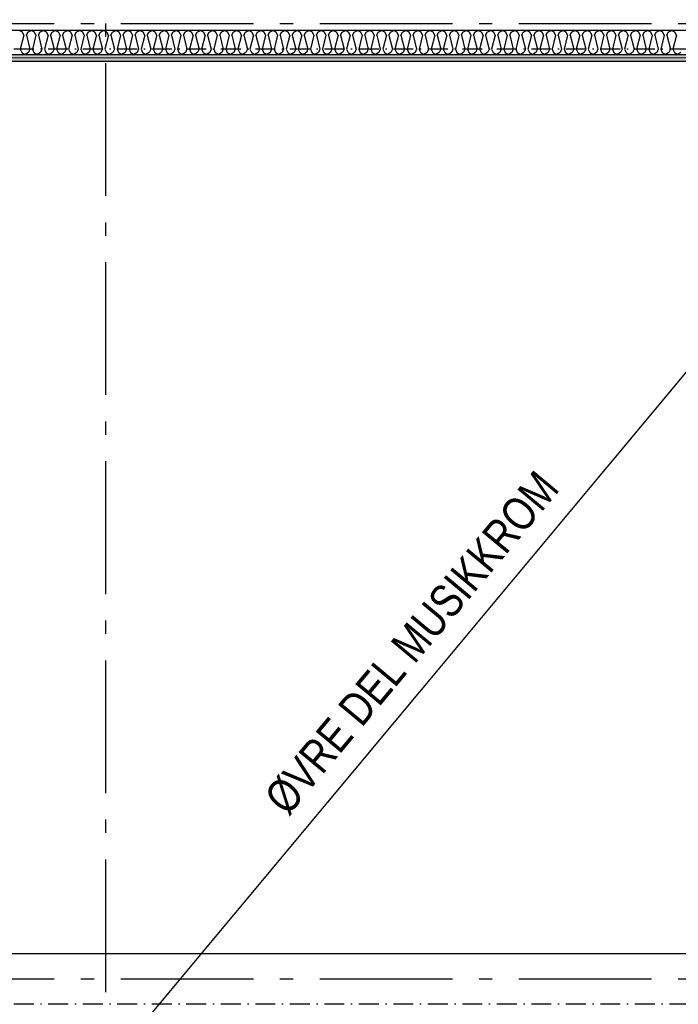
# Model space of a CAD drawing. Header units: millimetres. Extents: x -117798 to 93698, y -182207 to 252400.
# Tile 120 of 222: x -75391 to -72910, y -22312 to -18601. Entities that reach past the tile are written whole.
import ezdxf
from ezdxf.enums import TextEntityAlignment as Align

# ---------------------------------------------------------------- set-up
doc = ezdxf.new("R2010")
doc.units = ezdxf.units.MM
doc.header["$LTSCALE"] = 0.5
doc.header["$MEASUREMENT"] = 0
for name, pattern in [('Akselinje', [1500, 1000, -200, 100, -200]), ('Over snittplan', [260, 150, -50, 10, -50]), ('PLINE', [0])]:
    doc.linetypes.add(name, pattern=pattern)
for name, color, linetype in [('223- Bjelker', 7, 'Continuous'), ('242- Ikke-bærende innervegger (Skravur)(Nye konstruksjoner)', 7, 'Continuous'), ('242- Ikke-bærende innervegger(Nye konstruksjoner)', 7, 'Continuous'), ('256- Faste himlinger og overflatebehandling(Nye konstruksjoner)', 7, 'Continuous'), ('82-- Modullinjer', 7, 'Continuous'), ('BYGG', 7, 'Continuous')]:
    doc.layers.add(name, color=color, linetype=linetype)
doc.layers.add('236- Innvendig kledning og overflate(Nye konstruksjoner)', color=7, linetype='Continuous', lineweight=0)
doc.styles.add('GENERATED_STYLE_4', font='arial.ttf')
doc.styles.add('GENERATED_STYLE_6', font='arial.ttf', dxfattribs={"width": 0.8})
pattern_1 = [(0, (0, 0), (0, 86.60254), [0, -50]), (0, (25, 43.3), (0, 86.60254), [0, -50])]

# ---------------------------------------------------------------- blocks, each defined once
blk = doc.blocks.new('*X48')
at = {"layer": '242- Ikke-bærende innervegger (Skravur)(Nye konstruksjoner)', "linetype": 'PLINE'}
for p, q in [((-75380.9, -18647.8), (-75393.4, -18641.9)), ((-75375.4, -18660), (-75388.6, -18712.8)), ((-75375.4, -18660), (-75380.9, -18647.8)), ((-75365.8, -18660), (-75360.3, -18647.8)), ((-75365.8, -18660), (-75352.6, -18712.8)), ((-75360.3, -18647.8), (-75347.8, -18641.9)), ((-75335.4, -18647.8), (-75347.8, -18641.9)), ((-75329.8, -18660), (-75343, -18712.8)), ((-75329.8, -18660), (-75335.4, -18647.8)), ((-75320.3, -18660), (-75314.7, -18647.8)), ((-75320.3, -18660), (-75307.1, -18712.8)), ((-75314.7, -18647.8), (-75302.3, -18641.9)), ((-75289.9, -18647.8), (-75302.3, -18641.9)), ((-75284.3, -18660), (-75297.5, -18712.8)), ((-75284.3, -18660), (-75289.9, -18647.8)), ((-75274.7, -18660), (-75269.2, -18647.8)), ((-75274.7, -18660), (-75261.6, -18712.8)), ((-75269.2, -18647.8), (-75256.8, -18641.9)), ((-75244.3, -18647.8), (-75256.8, -18641.9)), ((-75238.8, -18660), (-75252, -18712.8)), ((-75238.8, -18660), (-75244.3, -18647.8)), ((-75229.2, -18660), (-75223.7, -18647.8)), ((-75229.2, -18660), (-75216, -18712.8)), ((-75223.7, -18647.8), (-75211.2, -18641.9)), ((-75198.8, -18647.8), (-75211.2, -18641.9)), ((-75193.3, -18660), (-75206.5, -18712.8)), ((-75193.3, -18660), (-75198.8, -18647.8)), ((-75183.7, -18660), (-75178.1, -18647.8)), ((-75183.7, -18660), (-75170.5, -18712.8)), ((-75178.1, -18647.8), (-75165.7, -18641.9)), ((-75153.3, -18647.8), (-75165.7, -18641.9)), ((-75147.7, -18660), (-75160.9, -18712.8)), ((-75147.7, -18660), (-75153.3, -18647.8)), ((-75138.2, -18660), (-75132.6, -18647.8)), ((-75138.2, -18660), (-75125, -18712.8)), ((-75132.6, -18647.8), (-75120.2, -18641.9)), ((-75107.8, -18647.8), (-75120.2, -18641.9)), ((-75102.2, -18660), (-75115.4, -18712.8)), ((-75102.2, -18660), (-75107.8, -18647.8)), ((-75092.6, -18660), (-75087.1, -18647.8)), ((-75092.6, -18660), (-75079.4, -18712.8)), ((-75087.1, -18647.8), (-75074.7, -18641.9)), ((-75062.2, -18647.8), (-75074.7, -18641.9)), ((-75056.7, -18660), (-75069.9, -18712.8)), ((-75056.7, -18660), (-75062.2, -18647.8)), ((-75047.1, -18660), (-75041.6, -18647.8)), ((-75047.1, -18660), (-75033.9, -18712.8)), ((-75041.6, -18647.8), (-75029.1, -18641.9)), ((-75016.7, -18647.8), (-75029.1, -18641.9)), ((-75011.2, -18660), (-75024.3, -18712.8)), ((-75011.2, -18660), (-75016.7, -18647.8)), ((-75001.6, -18660), (-74996, -18647.8)), ((-75001.6, -18660), (-74988.4, -18712.8)), ((-74996, -18647.8), (-74983.6, -18641.9)), ((-74971.2, -18647.8), (-74983.6, -18641.9)), ((-74965.6, -18660), (-74978.8, -18712.8)), ((-74965.6, -18660), (-74971.2, -18647.8)), ((-74956.1, -18660), (-74950.5, -18647.8)), ((-74956.1, -18660), (-74942.9, -18712.8)), ((-74950.5, -18647.8), (-74938.1, -18641.9)), ((-74925.6, -18647.8), (-74938.1, -18641.9)), ((-74920.1, -18660), (-74933.3, -18712.8)), ((-74920.1, -18660), (-74925.6, -18647.8)), ((-74910.5, -18660), (-74905, -18647.8)), ((-74910.5, -18660), (-74897.3, -18712.8)), ((-74905, -18647.8), (-74892.5, -18641.9)), ((-74880.1, -18647.8), (-74892.5, -18641.9)), ((-74874.6, -18660), (-74887.8, -18712.8)), ((-74874.6, -18660), (-74880.1, -18647.8)), ((-74865, -18660), (-74859.5, -18647.8)), ((-74865, -18660), (-74851.8, -18712.8)), ((-74859.5, -18647.8), (-74847, -18641.9)), ((-74834.6, -18647.8), (-74847, -18641.9)), ((-74829, -18660), (-74842.2, -18712.8)), ((-74829, -18660), (-74834.6, -18647.8)), ((-74819.5, -18660), (-74813.9, -18647.8)), ((-74819.5, -18660), (-74806.3, -18712.8)), ((-74813.9, -18647.8), (-74801.5, -18641.9)), ((-74789.1, -18647.8), (-74801.5, -18641.9)), ((-74783.5, -18660), (-74796.7, -18712.8)), ((-74783.5, -18660), (-74789.1, -18647.8)), ((-74773.9, -18660), (-74768.4, -18647.8)), ((-74773.9, -18660), (-74760.8, -18712.8)), ((-74768.4, -18647.8), (-74756, -18641.9)), ((-74743.5, -18647.8), (-74756, -18641.9)), ((-74738, -18660), (-74751.2, -18712.8)), ((-74738, -18660), (-74743.5, -18647.8)), ((-74728.4, -18660), (-74722.9, -18647.8)), ((-74728.4, -18660), (-74715.2, -18712.8)), ((-74722.9, -18647.8), (-74710.4, -18641.9)), ((-74698, -18647.8), (-74710.4, -18641.9)), ((-74692.5, -18660), (-74705.7, -18712.8)), ((-74692.5, -18660), (-74698, -18647.8)), ((-74682.9, -18660), (-74677.3, -18647.8)), ((-74682.9, -18660), (-74669.7, -18712.8)), ((-74677.3, -18647.8), (-74664.9, -18641.9)), ((-74652.5, -18647.8), (-74664.9, -18641.9)), ((-74646.9, -18660), (-74660.1, -18712.8)), ((-74646.9, -18660), (-74652.5, -18647.8)), ((-74637.4, -18660), (-74631.8, -18647.8)), ((-74637.4, -18660), (-74624.2, -18712.8)), ((-74631.8, -18647.8), (-74619.4, -18641.9)), ((-74607, -18647.8), (-74619.4, -18641.9)), ((-74601.4, -18660), (-74614.6, -18712.8)), ((-74601.4, -18660), (-74607, -18647.8)), ((-74591.8, -18660), (-74586.3, -18647.8)), ((-74591.8, -18660), (-74578.6, -18712.8)), ((-74586.3, -18647.8), (-74573.9, -18641.9)), ((-74561.4, -18647.8), (-74573.9, -18641.9)), ((-74555.9, -18660), (-74569.1, -18712.8)), ((-74555.9, -18660), (-74561.4, -18647.8)), ((-74546.3, -18660), (-74540.8, -18647.8)), ((-74546.3, -18660), (-74533.1, -18712.8)), ((-74540.8, -18647.8), (-74528.3, -18641.9)), ((-74515.9, -18647.8), (-74528.3, -18641.9)), ((-74510.3, -18660), (-74523.5, -18712.8)), ((-74510.3, -18660), (-74515.9, -18647.8)), ((-74500.8, -18660), (-74495.2, -18647.8)), ((-74500.8, -18660), (-74487.6, -18712.8)), ((-74495.2, -18647.8), (-74482.8, -18641.9)), ((-74470.4, -18647.8), (-74482.8, -18641.9)), ((-74464.8, -18660), (-74478, -18712.8)), ((-74464.8, -18660), (-74470.4, -18647.8)), ((-74455.3, -18660), (-74449.7, -18647.8)), ((-74455.3, -18660), (-74442.1, -18712.8)), ((-74449.7, -18647.8), (-74437.3, -18641.9)), ((-74424.8, -18647.8), (-74437.3, -18641.9)), ((-74419.3, -18660), (-74432.5, -18712.8)), ((-74419.3, -18660), (-74424.8, -18647.8)), ((-74409.7, -18660), (-74404.2, -18647.8)), ((-74409.7, -18660), (-74396.5, -18712.8)), ((-74404.2, -18647.8), (-74391.7, -18641.9)), ((-74379.3, -18647.8), (-74391.7, -18641.9)), ((-74373.8, -18660), (-74387, -18712.8)), ((-74373.8, -18660), (-74379.3, -18647.8)), ((-74364.2, -18660), (-74358.7, -18647.8)), ((-74364.2, -18660), (-74351, -18712.8)), ((-74358.7, -18647.8), (-74346.2, -18641.9)), ((-74333.8, -18647.8), (-74346.2, -18641.9)), ((-74328.2, -18660), (-74341.4, -18712.8)), ((-74328.2, -18660), (-74333.8, -18647.8)), ((-74318.7, -18660), (-74313.1, -18647.8)), ((-74318.7, -18660), (-74305.5, -18712.8)), ((-74313.1, -18647.8), (-74300.7, -18641.9)), ((-74288.3, -18647.8), (-74300.7, -18641.9)), ((-74282.7, -18660), (-74295.9, -18712.8)), ((-74282.7, -18660), (-74288.3, -18647.8)), ((-74273.1, -18660), (-74267.6, -18647.8)), ((-74273.1, -18660), (-74259.9, -18712.8)), ((-74267.6, -18647.8), (-74255.2, -18641.9)), ((-74242.7, -18647.8), (-74255.2, -18641.9)), ((-74237.2, -18660), (-74250.4, -18712.8)), ((-74237.2, -18660), (-74242.7, -18647.8)), ((-74227.6, -18660), (-74222.1, -18647.8)), ((-74227.6, -18660), (-74214.4, -18712.8)), ((-74222.1, -18647.8), (-74209.6, -18641.9)), ((-74197.2, -18647.8), (-74209.6, -18641.9)), ((-74191.7, -18660), (-74204.9, -18712.8)), ((-74191.7, -18660), (-74197.2, -18647.8)), ((-74182.1, -18660), (-74176.5, -18647.8)), ((-74182.1, -18660), (-74168.9, -18712.8)), ((-74176.5, -18647.8), (-74164.1, -18641.9)), ((-74151.7, -18647.8), (-74164.1, -18641.9)), ((-74146.1, -18660), (-74159.3, -18712.8)), ((-74146.1, -18660), (-74151.7, -18647.8)), ((-74136.6, -18660), (-74131, -18647.8)), ((-74136.6, -18660), (-74123.4, -18712.8)), ((-74131, -18647.8), (-74118.6, -18641.9)), ((-74106.2, -18647.8), (-74118.6, -18641.9)), ((-74100.6, -18660), (-74113.8, -18712.8)), ((-74100.6, -18660), (-74106.2, -18647.8)), ((-74091, -18660), (-74085.5, -18647.8)), ((-74091, -18660), (-74077.8, -18712.8)), ((-74085.5, -18647.8), (-74073.1, -18641.9)), ((-74060.6, -18647.8), (-74073.1, -18641.9)), ((-74055.1, -18660), (-74068.3, -18712.8)), ((-74055.1, -18660), (-74060.6, -18647.8)), ((-74045.5, -18660), (-74040, -18647.8)), ((-74045.5, -18660), (-74032.3, -18712.8)), ((-74040, -18647.8), (-74027.5, -18641.9)), ((-74015.1, -18647.8), (-74027.5, -18641.9)), ((-74009.5, -18660), (-74022.7, -18712.8)), ((-74009.5, -18660), (-74015.1, -18647.8)), ((-74000, -18660), (-73994.4, -18647.8)), ((-74000, -18660), (-73986.8, -18712.8)), ((-73994.4, -18647.8), (-73982, -18641.9)), ((-73969.6, -18647.8), (-73982, -18641.9)), ((-73964, -18660), (-73977.2, -18712.8)), ((-73964, -18660), (-73969.6, -18647.8)), ((-73954.5, -18660), (-73948.9, -18647.8)), ((-73954.5, -18660), (-73941.3, -18712.8)), ((-73948.9, -18647.8), (-73936.5, -18641.9)), ((-73924, -18647.8), (-73936.5, -18641.9)), ((-73918.5, -18660), (-73931.7, -18712.8)), ((-73918.5, -18660), (-73924, -18647.8)), ((-73908.9, -18660), (-73903.4, -18647.8)), ((-73908.9, -18660), (-73895.7, -18712.8)), ((-73903.4, -18647.8), (-73890.9, -18641.9)), ((-73878.5, -18647.8), (-73890.9, -18641.9)), ((-73873, -18660), (-73886.2, -18712.8)), ((-73873, -18660), (-73878.5, -18647.8)), ((-73863.4, -18660), (-73857.9, -18647.8)), ((-73863.4, -18660), (-73850.2, -18712.8)), ((-73857.9, -18647.8), (-73845.4, -18641.9)), ((-73833, -18647.8), (-73845.4, -18641.9)), ((-73827.4, -18660), (-73840.6, -18712.8)), ((-73827.4, -18660), (-73833, -18647.8)), ((-73817.9, -18660), (-73812.3, -18647.8)), ((-73817.9, -18660), (-73804.7, -18712.8)), ((-73812.3, -18647.8), (-73799.9, -18641.9)), ((-73787.5, -18647.8), (-73799.9, -18641.9)), ((-73781.9, -18660), (-73795.1, -18712.8)), ((-73781.9, -18660), (-73787.5, -18647.8)), ((-73772.3, -18660), (-73766.8, -18647.8)), ((-73772.3, -18660), (-73759.1, -18712.8)), ((-73766.8, -18647.8), (-73754.4, -18641.9)), ((-73741.9, -18647.8), (-73754.4, -18641.9)), ((-73736.4, -18660), (-73749.6, -18712.8)), ((-73736.4, -18660), (-73741.9, -18647.8)), ((-73726.8, -18660), (-73721.3, -18647.8)), ((-73726.8, -18660), (-73713.6, -18712.8)), ((-73721.3, -18647.8), (-73708.8, -18641.9)), ((-73696.4, -18647.8), (-73708.8, -18641.9)), ((-73690.9, -18660), (-73704.1, -18712.8)), ((-73690.9, -18660), (-73696.4, -18647.8)), ((-73681.3, -18660), (-73675.7, -18647.8)), ((-73681.3, -18660), (-73668.1, -18712.8)), ((-73675.7, -18647.8), (-73663.3, -18641.9)), ((-73650.9, -18647.8), (-73663.3, -18641.9)), ((-73645.3, -18660), (-73658.5, -18712.8)), ((-73645.3, -18660), (-73650.9, -18647.8)), ((-73635.8, -18660), (-73630.2, -18647.8)), ((-73635.8, -18660), (-73622.6, -18712.8)), ((-73630.2, -18647.8), (-73617.8, -18641.9)), ((-73605.3, -18647.8), (-73617.8, -18641.9)), ((-73599.8, -18660), (-73613, -18712.8)), ((-73599.8, -18660), (-73605.3, -18647.8)), ((-73590.2, -18660), (-73584.7, -18647.8)), ((-73590.2, -18660), (-73577, -18712.8)), ((-73584.7, -18647.8), (-73572.3, -18641.9)), ((-73559.8, -18647.8), (-73572.3, -18641.9)), ((-73554.3, -18660), (-73567.5, -18712.8)), ((-73554.3, -18660), (-73559.8, -18647.8)), ((-73544.7, -18660), (-73539.2, -18647.8)), ((-73544.7, -18660), (-73531.5, -18712.8)), ((-73539.2, -18647.8), (-73526.7, -18641.9)), ((-73514.3, -18647.8), (-73526.7, -18641.9)), ((-73508.7, -18660), (-73521.9, -18712.8)), ((-73508.7, -18660), (-73514.3, -18647.8)), ((-73499.2, -18660), (-73493.6, -18647.8)), ((-73499.2, -18660), (-73486, -18712.8)), ((-73493.6, -18647.8), (-73481.2, -18641.9)), ((-73468.8, -18647.8), (-73481.2, -18641.9)), ((-73463.2, -18660), (-73476.4, -18712.8)), ((-73463.2, -18660), (-73468.8, -18647.8)), ((-73453.7, -18660), (-73448.1, -18647.8)), ((-73453.7, -18660), (-73440.5, -18712.8)), ((-73448.1, -18647.8), (-73435.7, -18641.9)), ((-73423.2, -18647.8), (-73435.7, -18641.9)), ((-73417.7, -18660), (-73430.9, -18712.8)), ((-73417.7, -18660), (-73423.2, -18647.8)), ((-73408.1, -18660), (-73402.6, -18647.8)), ((-73408.1, -18660), (-73394.9, -18712.8)), ((-73402.6, -18647.8), (-73390.1, -18641.9)), ((-73377.7, -18647.8), (-73390.1, -18641.9)), ((-73372.2, -18660), (-73385.4, -18712.8)), ((-73372.2, -18660), (-73377.7, -18647.8)), ((-73362.6, -18660), (-73357.1, -18647.8)), ((-73362.6, -18660), (-73349.4, -18712.8)), ((-73357.1, -18647.8), (-73344.6, -18641.9)), ((-73332.2, -18647.8), (-73344.6, -18641.9)), ((-73326.6, -18660), (-73339.8, -18712.8)), ((-73326.6, -18660), (-73332.2, -18647.8)), ((-73317.1, -18660), (-73311.5, -18647.8)), ((-73317.1, -18660), (-73303.9, -18712.8)), ((-73311.5, -18647.8), (-73299.1, -18641.9)), ((-73286.7, -18647.8), (-73299.1, -18641.9)), ((-73281.1, -18660), (-73294.3, -18712.8)), ((-73281.1, -18660), (-73286.7, -18647.8)), ((-73271.5, -18660), (-73266, -18647.8)), ((-73271.5, -18660), (-73258.3, -18712.8)), ((-73266, -18647.8), (-73253.6, -18641.9)), ((-73241.1, -18647.8), (-73253.6, -18641.9)), ((-73235.6, -18660), (-73248.8, -18712.8)), ((-73235.6, -18660), (-73241.1, -18647.8)), ((-73226, -18660), (-73220.5, -18647.8)), ((-73226, -18660), (-73212.8, -18712.8)), ((-73220.5, -18647.8), (-73208, -18641.9)), ((-73195.6, -18647.8), (-73208, -18641.9)), ((-73190.1, -18660), (-73203.3, -18712.8)), ((-73190.1, -18660), (-73195.6, -18647.8)), ((-73180.5, -18660), (-73174.9, -18647.8)), ((-73180.5, -18660), (-73167.3, -18712.8)), ((-73174.9, -18647.8), (-73162.5, -18641.9)), ((-73150.1, -18647.8), (-73162.5, -18641.9)), ((-73144.5, -18660), (-73157.7, -18712.8)), ((-73144.5, -18660), (-73150.1, -18647.8)), ((-73135, -18660), (-73129.4, -18647.8)), ((-73135, -18660), (-73121.8, -18712.8)), ((-73129.4, -18647.8), (-73117, -18641.9)), ((-73104.5, -18647.8), (-73117, -18641.9)), ((-73099, -18660), (-73112.2, -18712.8)), ((-73099, -18660), (-73104.5, -18647.8)), ((-73089.4, -18660), (-73083.9, -18647.8)), ((-73089.4, -18660), (-73076.2, -18712.8)), ((-73083.9, -18647.8), (-73071.5, -18641.9)), ((-73059, -18647.8), (-73071.5, -18641.9)), ((-73053.5, -18660), (-73066.7, -18712.8)), ((-73053.5, -18660), (-73059, -18647.8)), ((-73043.9, -18660), (-73038.4, -18647.8)), ((-73043.9, -18660), (-73030.7, -18712.8)), ((-73038.4, -18647.8), (-73025.9, -18641.9)), ((-73013.5, -18647.8), (-73025.9, -18641.9)), ((-73007.9, -18660), (-73021.1, -18712.8)), ((-73007.9, -18660), (-73013.5, -18647.8)), ((-72998.4, -18660), (-72992.8, -18647.8)), ((-72998.4, -18660), (-72985.2, -18712.8)), ((-72992.8, -18647.8), (-72980.4, -18641.9)), ((-72968, -18647.8), (-72980.4, -18641.9)), ((-72962.4, -18660), (-72975.6, -18712.8)), ((-72962.4, -18660), (-72968, -18647.8)), ((-72952.9, -18660), (-72947.3, -18647.8)), ((-72952.9, -18660), (-72939.7, -18712.8)), ((-72947.3, -18647.8), (-72934.9, -18641.9)), ((-72922.4, -18647.8), (-72934.9, -18641.9)), ((-72916.9, -18660), (-72930.1, -18712.8)), ((-72916.9, -18660), (-72922.4, -18647.8)), ((-75388.6, -18712.8), (-75383, -18725)), ((-75383, -18725), (-75370.6, -18731.9)), ((-75358.2, -18725), (-75370.6, -18731.9)), ((-75352.6, -18712.8), (-75358.2, -18725)), ((-75343, -18712.8), (-75337.5, -18725)), ((-75337.5, -18725), (-75325.1, -18731.9)), ((-75312.6, -18725), (-75325.1, -18731.9)), ((-75307.1, -18712.8), (-75312.6, -18725)), ((-75297.5, -18712.8), (-75292, -18725)), ((-75292, -18725), (-75279.5, -18731.9)), ((-75267.1, -18725), (-75279.5, -18731.9)), ((-75261.6, -18712.8), (-75267.1, -18725)), ((-75252, -18712.8), (-75246.4, -18725)), ((-75246.4, -18725), (-75234, -18731.9)), ((-75221.6, -18725), (-75234, -18731.9)), ((-75216, -18712.8), (-75221.6, -18725)), ((-75206.5, -18712.8), (-75200.9, -18725)), ((-75200.9, -18725), (-75188.5, -18731.9)), ((-75176, -18725), (-75188.5, -18731.9)), ((-75170.5, -18712.8), (-75176, -18725)), ((-75160.9, -18712.8), (-75155.4, -18725)), ((-75155.4, -18725), (-75143, -18731.9)), ((-75130.5, -18725), (-75143, -18731.9)), ((-75125, -18712.8), (-75130.5, -18725)), ((-75115.4, -18712.8), (-75109.9, -18725)), ((-75109.9, -18725), (-75097.4, -18731.9)), ((-75085, -18725), (-75097.4, -18731.9)), ((-75079.4, -18712.8), (-75085, -18725)), ((-75069.9, -18712.8), (-75064.3, -18725)), ((-75064.3, -18725), (-75051.9, -18731.9)), ((-75039.5, -18725), (-75051.9, -18731.9)), ((-75033.9, -18712.8), (-75039.5, -18725)), ((-75024.3, -18712.8), (-75018.8, -18725)), ((-75018.8, -18725), (-75006.4, -18731.9)), ((-74993.9, -18725), (-75006.4, -18731.9)), ((-74988.4, -18712.8), (-74993.9, -18725)), ((-74978.8, -18712.8), (-74973.3, -18725)), ((-74973.3, -18725), (-74960.8, -18731.9)), ((-74948.4, -18725), (-74960.8, -18731.9)), ((-74942.9, -18712.8), (-74948.4, -18725)), ((-74933.3, -18712.8), (-74927.7, -18725)), ((-74927.7, -18725), (-74915.3, -18731.9)), ((-74902.9, -18725), (-74915.3, -18731.9)), ((-74897.3, -18712.8), (-74902.9, -18725)), ((-74887.8, -18712.8), (-74882.2, -18725)), ((-74882.2, -18725), (-74869.8, -18731.9)), ((-74857.4, -18725), (-74869.8, -18731.9)), ((-74851.8, -18712.8), (-74857.4, -18725)), ((-74842.2, -18712.8), (-74836.7, -18725)), ((-74836.7, -18725), (-74824.3, -18731.9)), ((-74811.8, -18725), (-74824.3, -18731.9)), ((-74806.3, -18712.8), (-74811.8, -18725)), ((-74796.7, -18712.8), (-74791.2, -18725)), ((-74791.2, -18725), (-74778.7, -18731.9)), ((-74766.3, -18725), (-74778.7, -18731.9)), ((-74760.8, -18712.8), (-74766.3, -18725)), ((-74751.2, -18712.8), (-74745.6, -18725)), ((-74745.6, -18725), (-74733.2, -18731.9)), ((-74720.8, -18725), (-74733.2, -18731.9)), ((-74715.2, -18712.8), (-74720.8, -18725)), ((-74705.7, -18712.8), (-74700.1, -18725)), ((-74700.1, -18725), (-74687.7, -18731.9)), ((-74675.2, -18725), (-74687.7, -18731.9)), ((-74669.7, -18712.8), (-74675.2, -18725)), ((-74660.1, -18712.8), (-74654.6, -18725)), ((-74654.6, -18725), (-74642.1, -18731.9)), ((-74629.7, -18725), (-74642.1, -18731.9)), ((-74624.2, -18712.8), (-74629.7, -18725)), ((-74614.6, -18712.8), (-74609.1, -18725)), ((-74609.1, -18725), (-74596.6, -18731.9)), ((-74584.2, -18725), (-74596.6, -18731.9)), ((-74578.6, -18712.8), (-74584.2, -18725)), ((-74569.1, -18712.8), (-74563.5, -18725)), ((-74563.5, -18725), (-74551.1, -18731.9)), ((-74538.7, -18725), (-74551.1, -18731.9)), ((-74533.1, -18712.8), (-74538.7, -18725)), ((-74523.5, -18712.8), (-74518, -18725)), ((-74518, -18725), (-74505.6, -18731.9)), ((-74493.1, -18725), (-74505.6, -18731.9)), ((-74487.6, -18712.8), (-74493.1, -18725)), ((-74478, -18712.8), (-74472.5, -18725)), ((-74472.5, -18725), (-74460, -18731.9)), ((-74447.6, -18725), (-74460, -18731.9)), ((-74442.1, -18712.8), (-74447.6, -18725)), ((-74432.5, -18712.8), (-74426.9, -18725)), ((-74426.9, -18725), (-74414.5, -18731.9)), ((-74402.1, -18725), (-74414.5, -18731.9)), ((-74396.5, -18712.8), (-74402.1, -18725)), ((-74387, -18712.8), (-74381.4, -18725)), ((-74381.4, -18725), (-74369, -18731.9)), ((-74356.6, -18725), (-74369, -18731.9)), ((-74351, -18712.8), (-74356.6, -18725)), ((-74341.4, -18712.8), (-74335.9, -18725)), ((-74335.9, -18725), (-74323.5, -18731.9)), ((-74311, -18725), (-74323.5, -18731.9)), ((-74305.5, -18712.8), (-74311, -18725)), ((-74295.9, -18712.8), (-74290.4, -18725)), ((-74290.4, -18725), (-74277.9, -18731.9)), ((-74265.5, -18725), (-74277.9, -18731.9)), ((-74259.9, -18712.8), (-74265.5, -18725)), ((-74250.4, -18712.8), (-74244.8, -18725)), ((-74244.8, -18725), (-74232.4, -18731.9)), ((-74220, -18725), (-74232.4, -18731.9)), ((-74214.4, -18712.8), (-74220, -18725)), ((-74204.9, -18712.8), (-74199.3, -18725)), ((-74199.3, -18725), (-74186.9, -18731.9)), ((-74174.4, -18725), (-74186.9, -18731.9)), ((-74168.9, -18712.8), (-74174.4, -18725)), ((-74159.3, -18712.8), (-74153.8, -18725)), ((-74153.8, -18725), (-74141.3, -18731.9)), ((-74128.9, -18725), (-74141.3, -18731.9)), ((-74123.4, -18712.8), (-74128.9, -18725)), ((-74113.8, -18712.8), (-74108.3, -18725)), ((-74108.3, -18725), (-74095.8, -18731.9)), ((-74083.4, -18725), (-74095.8, -18731.9)), ((-74077.8, -18712.8), (-74083.4, -18725)), ((-74068.3, -18712.8), (-74062.7, -18725)), ((-74062.7, -18725), (-74050.3, -18731.9)), ((-74037.9, -18725), (-74050.3, -18731.9)), ((-74032.3, -18712.8), (-74037.9, -18725)), ((-74022.7, -18712.8), (-74017.2, -18725)), ((-74017.2, -18725), (-74004.8, -18731.9)), ((-73992.3, -18725), (-74004.8, -18731.9)), ((-73986.8, -18712.8), (-73992.3, -18725)), ((-73977.2, -18712.8), (-73971.7, -18725)), ((-73971.7, -18725), (-73959.2, -18731.9)), ((-73946.8, -18725), (-73959.2, -18731.9)), ((-73941.3, -18712.8), (-73946.8, -18725)), ((-73931.7, -18712.8), (-73926.1, -18725)), ((-73926.1, -18725), (-73913.7, -18731.9)), ((-73901.3, -18725), (-73913.7, -18731.9)), ((-73895.7, -18712.8), (-73901.3, -18725)), ((-73886.2, -18712.8), (-73880.6, -18725)), ((-73880.6, -18725), (-73868.2, -18731.9)), ((-73855.8, -18725), (-73868.2, -18731.9)), ((-73850.2, -18712.8), (-73855.8, -18725)), ((-73840.6, -18712.8), (-73835.1, -18725)), ((-73835.1, -18725), (-73822.7, -18731.9)), ((-73810.2, -18725), (-73822.7, -18731.9)), ((-73804.7, -18712.8), (-73810.2, -18725)), ((-73795.1, -18712.8), (-73789.6, -18725)), ((-73789.6, -18725), (-73777.1, -18731.9)), ((-73764.7, -18725), (-73777.1, -18731.9)), ((-73759.1, -18712.8), (-73764.7, -18725)), ((-73749.6, -18712.8), (-73744, -18725)), ((-73744, -18725), (-73731.6, -18731.9)), ((-73719.2, -18725), (-73731.6, -18731.9)), ((-73713.6, -18712.8), (-73719.2, -18725)), ((-73704.1, -18712.8), (-73698.5, -18725)), ((-73698.5, -18725), (-73686.1, -18731.9)), ((-73673.6, -18725), (-73686.1, -18731.9)), ((-73668.1, -18712.8), (-73673.6, -18725)), ((-73658.5, -18712.8), (-73653, -18725)), ((-73653, -18725), (-73640.5, -18731.9)), ((-73628.1, -18725), (-73640.5, -18731.9)), ((-73622.6, -18712.8), (-73628.1, -18725)), ((-73613, -18712.8), (-73607.5, -18725)), ((-73607.5, -18725), (-73595, -18731.9)), ((-73582.6, -18725), (-73595, -18731.9)), ((-73577, -18712.8), (-73582.6, -18725)), ((-73567.5, -18712.8), (-73561.9, -18725)), ((-73561.9, -18725), (-73549.5, -18731.9)), ((-73537.1, -18725), (-73549.5, -18731.9)), ((-73531.5, -18712.8), (-73537.1, -18725)), ((-73521.9, -18712.8), (-73516.4, -18725)), ((-73516.4, -18725), (-73504, -18731.9)), ((-73491.5, -18725), (-73504, -18731.9)), ((-73486, -18712.8), (-73491.5, -18725)), ((-73476.4, -18712.8), (-73470.9, -18725)), ((-73470.9, -18725), (-73458.4, -18731.9)), ((-73446, -18725), (-73458.4, -18731.9)), ((-73440.5, -18712.8), (-73446, -18725)), ((-73430.9, -18712.8), (-73425.3, -18725)), ((-73425.3, -18725), (-73412.9, -18731.9)), ((-73400.5, -18725), (-73412.9, -18731.9)), ((-73394.9, -18712.8), (-73400.5, -18725)), ((-73385.4, -18712.8), (-73379.8, -18725)), ((-73379.8, -18725), (-73367.4, -18731.9)), ((-73354.9, -18725), (-73367.4, -18731.9)), ((-73349.4, -18712.8), (-73354.9, -18725)), ((-73339.8, -18712.8), (-73334.3, -18725)), ((-73334.3, -18725), (-73321.9, -18731.9)), ((-73309.4, -18725), (-73321.9, -18731.9)), ((-73303.9, -18712.8), (-73309.4, -18725)), ((-73294.3, -18712.8), (-73288.8, -18725)), ((-73288.8, -18725), (-73276.3, -18731.9)), ((-73263.9, -18725), (-73276.3, -18731.9)), ((-73258.3, -18712.8), (-73263.9, -18725)), ((-73248.8, -18712.8), (-73243.2, -18725)), ((-73243.2, -18725), (-73230.8, -18731.9)), ((-73218.4, -18725), (-73230.8, -18731.9)), ((-73212.8, -18712.8), (-73218.4, -18725)), ((-73203.3, -18712.8), (-73197.7, -18725)), ((-73197.7, -18725), (-73185.3, -18731.9)), ((-73172.8, -18725), (-73185.3, -18731.9)), ((-73167.3, -18712.8), (-73172.8, -18725)), ((-73157.7, -18712.8), (-73152.2, -18725)), ((-73152.2, -18725), (-73139.7, -18731.9)), ((-73127.3, -18725), (-73139.7, -18731.9)), ((-73121.8, -18712.8), (-73127.3, -18725)), ((-73112.2, -18712.8), (-73106.7, -18725)), ((-73106.7, -18725), (-73094.2, -18731.9)), ((-73081.8, -18725), (-73094.2, -18731.9)), ((-73076.2, -18712.8), (-73081.8, -18725)), ((-73066.7, -18712.8), (-73061.1, -18725)), ((-73061.1, -18725), (-73048.7, -18731.9)), ((-73036.3, -18725), (-73048.7, -18731.9)), ((-73030.7, -18712.8), (-73036.3, -18725)), ((-73021.1, -18712.8), (-73015.6, -18725)), ((-73015.6, -18725), (-73003.2, -18731.9)), ((-72990.7, -18725), (-73003.2, -18731.9)), ((-72985.2, -18712.8), (-72990.7, -18725)), ((-72975.6, -18712.8), (-72970.1, -18725)), ((-72970.1, -18725), (-72957.6, -18731.9)), ((-72945.2, -18725), (-72957.6, -18731.9)), ((-72939.7, -18712.8), (-72945.2, -18725)), ((-72930.1, -18712.8), (-72924.5, -18725)), ((-72924.5, -18725), (-72912.1, -18731.9)), ((-72899.7, -18725), (-72912.1, -18731.9))]:
    blk.add_line(p, q, dxfattribs=at)
blk = doc.blocks.new('Standard grid marker[100]', base_point=(20939.5, -22216.9))
at = {"layer": '82-- Modullinjer', "linetype": 'Akselinje'}
blk.add_line((20739.5, -22216.9), (-81321.3, -22216.9), dxfattribs=at)
at = {"layer": '82-- Modullinjer', "style": 'GENERATED_STYLE_4'}
for tag, p in [('AC_MarkerText_1_1', (-81898.8, -22256.9)), ('AC_MarkerText_1_0', (21062, -22256.9))]:
    blk.add_attdef(tag, text='', height=175, rotation=90, dxfattribs=at).set_placement(p, align=Align.TOP_CENTER)
blk = doc.blocks.new('Standard grid marker[204]', base_point=(20939.5, -18616.9))
at = {"layer": '82-- Modullinjer', "linetype": 'Akselinje'}
blk.add_line((20739.5, -18616.9), (-81321.3, -18616.9), dxfattribs=at)
at = {"layer": '82-- Modullinjer', "style": 'GENERATED_STYLE_4'}
for tag, p in [('AC_MarkerText_1_1', (-81898.8, -18656.9)), ('AC_MarkerText_1_0', (21062, -18656.9))]:
    blk.add_attdef(tag, text='', height=175, rotation=90, dxfattribs=at).set_placement(p, align=Align.TOP_CENTER)
blk = doc.blocks.new('Standard grid marker[209]', base_point=(-75068.2, 26434.4))
at = {"layer": '82-- Modullinjer', "linetype": 'Akselinje'}
blk.add_line((-75068.2, 26234.4), (-75068.2, -50374.4), dxfattribs=at)
at = {"layer": '82-- Modullinjer', "style": 'GENERATED_STYLE_4'}
for tag, p in [('AC_MarkerText_1_0', (-75195.7, 26644.4)), ('AC_MarkerText_1_1', (-75195.7, -50864.4))]:
    blk.add_attdef(tag, text='', height=175, rotation=90, dxfattribs=at).set_placement(p, align=Align.TOP_CENTER)

msp = doc.modelspace()

# ---------------------------------------------------------------- hatches: boundary and pattern name
at = {"layer": '242- Ikke-bærende innervegger (Skravur)(Nye konstruksjoner)', "linetype": 'Continuous'}
h = msp.add_hatch(dxfattribs=at)
h.set_pattern_fill('Gips', color=256, style=0, pattern_type=2)
h.set_pattern_definition(pattern_1)
h.paths.add_polyline_path([(-68925.7, -18731.9), (-77668.2, -18731.9), (-77668.2, -18744.4), (-68925.7, -18744.4)])
h = msp.add_hatch(dxfattribs=at)
h.set_pattern_fill('Gips', color=256, style=0, pattern_type=2)
h.set_pattern_definition(pattern_1)
h.paths.add_polyline_path([(-68938.2, -18744.4), (-77668.2, -18744.4), (-77668.2, -18756.9), (-68938.2, -18756.9)])

# ---------------------------------------------------------------- linework, layer by layer
at = {"layer": '223- Bjelker', "linetype": 'Over snittplan'}
for p, q in [((-64288.2, -18711.9), (-77768.2, -18711.9)), ((-64288.2, -22121.9), (-77768.2, -22121.9)), ((-64288.2, -22311.9), (-77768.2, -22311.9))]:
    msp.add_line(p, q, dxfattribs=at)
at = {"layer": '236- Innvendig kledning og overflate(Nye konstruksjoner)', "linetype": 'PLINE'}
msp.add_line((-77668.2, -18744.4), (-68925.7, -18744.4), dxfattribs=at)
at = {"layer": '236- Innvendig kledning og overflate(Nye konstruksjoner)', "linetype": 'PLINE', "flags": 128}
msp.add_lwpolyline([(-77668.2, -18756.9), (-68938.2, -18756.9)], dxfattribs=at)
at = {"layer": '242- Ikke-bærende innervegger(Nye konstruksjoner)', "linetype": 'PLINE'}
msp.add_line((-77668.2, -18731.9), (-68925.7, -18731.9), dxfattribs=at)
at = {"layer": '242- Ikke-bærende innervegger(Nye konstruksjoner)', "linetype": 'PLINE', "flags": 128}
msp.add_lwpolyline([(-68913.2, -18641.9), (-77668.2, -18641.9)], dxfattribs=at)
at = {"layer": '256- Faste himlinger og overflatebehandling(Nye konstruksjoner)', "linetype": 'PLINE', "flags": 128}
for points in [[(-77605.7, -18756.9), (-68938.2, -18756.9)], [(-68938.2, -22121.9), (-77605.7, -22121.9)]]:
    msp.add_lwpolyline(points, dxfattribs=at)
at = {"layer": 'BYGG', "linetype": 'PLINE'}
msp.add_line((-77663.2, -25669.4), (-68913.2, -15169.4), dxfattribs=at)

# ---------------------------------------------------------------- block references
at = {"layer": '242- Ikke-bærende innervegger(Nye konstruksjoner)'}
msp.add_blockref('*X48', (0, 0), dxfattribs=at)
at = {"layer": '82-- Modullinjer', "linetype": 'PLINE'}
for name, p in [('Standard grid marker[209]', (-75068.2, 26434.4)), ('Standard grid marker[204]', (20939.5, -18616.9)), ('Standard grid marker[100]', (20939.5, -22216.9))]:
    msp.add_blockref(name, p, dxfattribs=at)

# ---------------------------------------------------------------- texts
at = {"layer": 'BYGG', "linetype": 'Continuous', "insert": (-74377.4, -21608.6), "char_height": 125, "attachment_point": 7, "rotation": 50.1944, "style": 'GENERATED_STYLE_6'}
msp.add_mtext('\\A1;{\\pql;\\fArial|b0|i0|c0|p0;\\W0.800000;ØVRE DEL MUSIKKROM}', dxfattribs=at)

doc.saveas('drawing.dxf')
